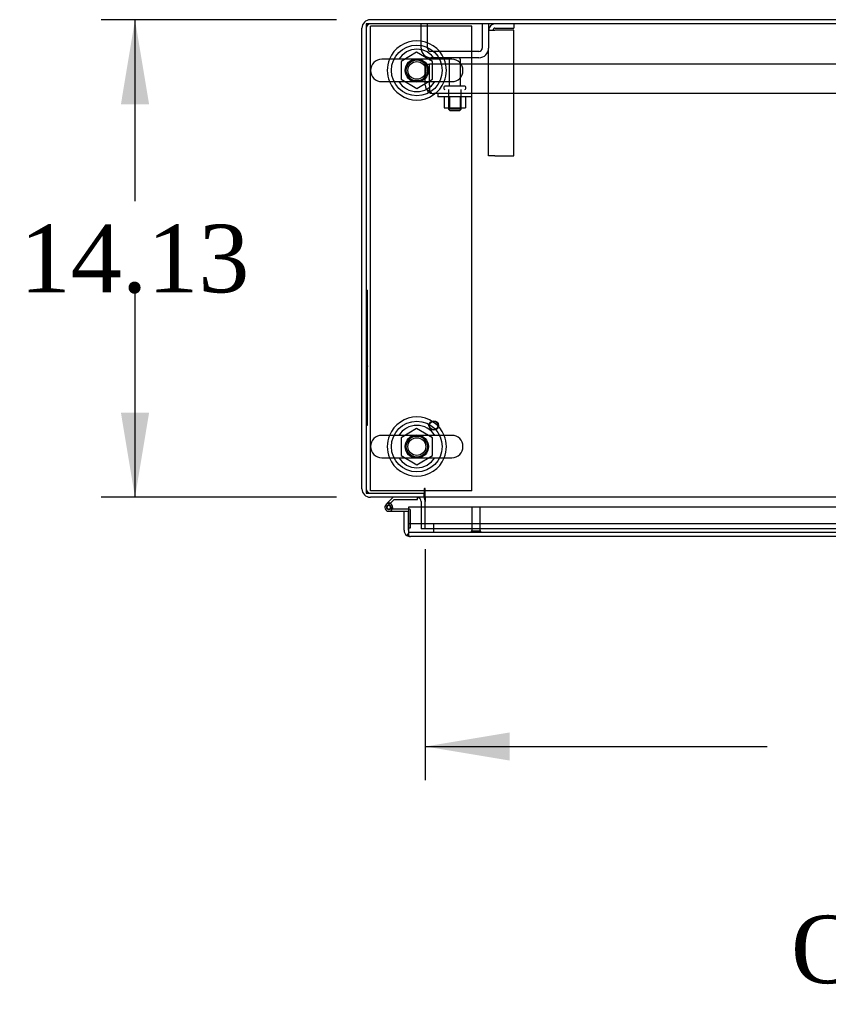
# Model space of a CAD drawing. Header units: inches. Extents: x 2 to 538, y -2 to 358.
# Tile 18 of 33: x 104 to 128, y 252 to 281. Entities that reach past the tile are written whole.
import ezdxf
from ezdxf.enums import TextEntityAlignment as Align
from ezdxf.lldxf.tags import DXFTag

# ---------------------------------------------------------------- set-up
doc = ezdxf.new("R2010")
doc.units = ezdxf.units.IN
doc.header["$MEASUREMENT"] = 0
for name, color, linetype in [('COM40147', 7, 'Continuous'), ('COM40430', 7, 'Continuous'), ('COM52826', 7, 'Continuous'), ('COM52834', 7, 'Continuous'), ('COM52848', 7, 'Continuous'), ('COM54578-80', 7, 'Continuous'), ('COM71126-3', 7, 'Continuous'), ('COM71128-1', 7, 'Continuous'), ('Default', 7, 'Continuous'), ('GSK11033', 7, 'Continuous'), ('NTS166105', 7, 'Continuous'), ('NTS166905', 7, 'Continuous'), ('QLB20205', 7, 'Continuous'), ('SCS00680', 7, 'Continuous'), ('STD21878', 7, 'Continuous'), ('STD26094', 7, 'Continuous'), ('WAF25059', 7, 'Continuous'), ('WAF25362', 7, 'Continuous'), ('WAM254785', 7, 'Continuous')]:
    doc.layers.add(name, color=color, linetype=linetype)
doc.styles.add('SEACAD_Times_New_Roman', font='times.ttf')
tags = doc.linetypes.add('HIDDEN2', pattern=[0.1875, 0.125, -0.0625]).pattern_tags.tags
tags[6:7] = [DXFTag(74, 4), DXFTag(75, 0), DXFTag(340, '0'), DXFTag(46, 0.0), DXFTag(50, 0.0), DXFTag(44, 0.0), DXFTag(45, 0.0)]
tags[4:5] = [DXFTag(74, 4), DXFTag(75, 0), DXFTag(340, '0'), DXFTag(46, 0.0), DXFTag(50, 0.0), DXFTag(44, 0.0), DXFTag(45, 0.0)]
doc.dimstyles.new('HAMMOND_(STH_-_540x360)', dxfattribs={"dimtxt": 2, "dimasz": 2.5, "dimexe": 1, "dimexo": 1, "dimgap": 0.5, "dimtad": 0, "dimtih": 1, "dimtoh": 1, "dimzin": 0, "dimdsep": 46, "dimtxsty": 'SEACAD_Times_New_Roman', "dimblk1": '_SE_FILLED', "dimblk2": '_SE_FILLED', "dimsah": 1, "dimcen": 1, "dimadec": 0, "dimazin": 0, "dimtfac": 0.8, "dimtofl": 0, "dimtmove": 0, "dimatfit": 3, "dimfxl": 1, "dimtolj": 1, "dimtzin": 0, "dimarcsym": 0})

# ---------------------------------------------------------------- blocks, each defined once
blk = doc.blocks.new('SE')
at = {"layer": 'COM40147', "color": 7, "linetype": 'HIDDEN2'}
for p, q in [((116.306, 279.831), (116.431, 279.831)), ((116.306, 279.206), (116.306, 279.831)), ((150.181, 279.831), (116.431, 279.831)), ((116.431, 279.206), (116.431, 279.831)), ((116.431, 279.206), (116.431, 279.831)), ((116.431, 279.079), (116.38, 279.028)), ((116.431, 279.206), (116.431, 279.206)), ((116.431, 279.206), (116.431, 279.079)), ((116.431, 279.206), (116.431, 279.028)), ((116.555, 278.956), (116.556, 278.956)), ((116.556, 278.956), (116.555, 278.956)), ((150.056, 278.956), (116.556, 278.956))]:
    blk.add_line(p, q, dxfattribs=at)
for start, end in [(180, 225.4399), (225.4399, 269.8781), (269.9564, 270)]:
    blk.add_arc((116.556, 279.206), 0.25, start, end, dxfattribs=at)
blk.add_open_spline([(116.431, 279.028), (116.452, 279.005), (116.472, 278.987), (116.514, 278.963), (116.535, 278.956), (116.555, 278.956)], degree=3, knots=[0, 0, 0, 0, 0.5, 0.5, 1, 1, 1, 1], dxfattribs=at)
at = {"layer": 'COM40430', "color": 7, "linetype": 'HIDDEN2'}
for p, q in [((118.931, 281.018), (118.931, 280.893)), ((118.181, 280.833), (118.366, 280.833)), ((118.366, 280.893), (118.931, 280.893)), ((118.931, 280.833), (118.366, 280.833)), ((118.931, 277.112), (118.931, 280.833)), ((118.181, 277.112), (118.181, 280.306)), ((118.366, 277.112), (118.181, 277.112)), ((118.366, 277.112), (118.931, 277.112))]:
    blk.add_line(p, q, dxfattribs=at)
for radius in [0.185, 0.06]:
    blk.add_arc((118.366, 280.833), radius, 90, 180, dxfattribs=at)
at = {"layer": 'COM52826', "color": 7, "linetype": 'Continuous'}
for p, q in [((115.681, 266.603), (115.806, 266.603)), ((115.681, 266.041), (115.681, 266.603)), ((151.431, 266.731), (115.806, 266.731)), ((115.806, 266.731), (115.806, 266.041)), ((115.806, 266.231), (115.806, 266.603)), ((115.806, 265.959), (115.756, 265.892)), ((115.806, 266.041), (115.806, 265.892)), ((115.806, 265.981), (115.806, 265.959)), ((115.865, 265.856), (115.866, 265.856)), ((151.371, 265.856), (115.866, 265.856)), ((115.866, 265.856), (115.866, 265.856)), ((115.866, 265.856), (115.866, 265.856))]:
    blk.add_line(p, q, dxfattribs=at)
at = {"layer": 'COM52826', "color": 7, "linetype": 'HIDDEN2'}
for q in [(115.806, 266.231), (115.806, 266.041), (115.806, 265.981)]:
    blk.add_line((115.806, 266.041), q, dxfattribs=at)
at = {"layer": 'COM52826', "color": 7, "linetype": 'Continuous'}
for start, end in [(180, 233.806), (233.806, 269.8792), (269.9411, 270)]:
    blk.add_arc((115.866, 266.041), 0.185, start, end, dxfattribs=at)
blk.add_open_spline([(115.806, 265.892), (115.816, 265.88), (115.826, 265.872), (115.841, 265.862), (115.846, 265.86), (115.856, 265.857), (115.861, 265.856), (115.866, 265.856)], degree=3, knots=[0, 0, 0, 0, 0.5, 0.5, 0.75, 0.75, 1, 1, 1, 1], dxfattribs=at)
at = {"layer": 'COM52834', "color": 7, "linetype": 'HIDDEN2'}
for p, q in [((117.681, 280.956), (114.681, 280.956)), ((114.681, 267.206), (114.681, 280.956)), ((117.681, 267.206), (117.681, 280.956)), ((116.276, 267.206), (114.681, 267.206)), ((117.681, 267.206), (116.306, 267.206))]:
    blk.add_line(p, q, dxfattribs=at)
at = {"layer": 'COM52834', "color": 7, "linetype": 'Continuous'}
blk.add_line((116.306, 267.206), (116.276, 267.206), dxfattribs=at)
at = {"layer": 'COM52848', "color": 7, "linetype": 'HIDDEN2'}
for p, q in [((116.181, 280.306), (116.181, 281.018)), ((116.369, 280.306), (116.369, 281.018)), ((117.993, 281.018), (117.993, 280.306)), ((118.181, 281.018), (118.181, 280.306)), ((117.893, 280.206), (116.469, 280.206)), ((117.893, 280.018), (116.469, 280.018))]:
    blk.add_line(p, q, dxfattribs=at)
for centre, radius, start, end in [((116.469, 280.306), 0.288, 180, 270), ((116.469, 280.306), 0.1, 180, 270), ((117.893, 280.306), 0.1, 270, 0), ((117.893, 280.306), 0.288, 270, 0)]:
    blk.add_arc(centre, radius, start, end, dxfattribs=at)
at = {"layer": 'COM54578-80', "color": 7, "linetype": 'Continuous'}
for p, q in [((115.191, 266.851), (115.147, 266.807)), ((115.358, 267.018), (115.191, 266.851)), ((115.238, 266.783), (115.213, 266.783)), ((115.26, 266.832), (115.274, 266.846)), ((115.274, 266.846), (115.384, 266.956)), ((115.384, 266.956), (116.078, 266.956)), ((116.078, 266.956), (116.078, 267.018)), ((115.163, 266.733), (115.163, 266.708)), ((115.213, 266.658), (115.238, 266.658)), ((115.226, 266.603), (115.681, 266.603)), ((115.806, 266.665), (115.265, 266.665)), ((115.288, 266.708), (115.288, 266.733)), ((115.288, 266.715), (115.342, 266.71))]:
    blk.add_line(p, q, dxfattribs=at)
at = {"layer": 'COM54578-80', "color": 7, "linetype": 'HIDDEN2'}
for p, q in [((115.189, 266.762), (115.26, 266.832)), ((115.265, 266.665), (115.226, 266.665)), ((115.28, 266.715), (115.288, 266.715)), ((115.343, 266.72), (115.281, 266.72)), ((115.843, 266.665), (115.806, 266.665)), ((115.868, 266.116), (115.868, 266.64)), ((115.806, 266.116), (115.868, 266.116))]:
    blk.add_line(p, q, dxfattribs=at)
at = {"layer": 'COM54578-80', "color": 7, "linetype": 'Continuous'}
for centre, radius, start, end in [((115.226, 266.72), 0.117, 354.7841, 270), ((115.213, 266.733), 0.05, 90, 180), ((115.226, 266.72), 0.135, 68.9858, 104.9706), ((115.238, 266.733), 0.05, 0, 90), ((115.213, 266.708), 0.05, 180, 270), ((115.238, 266.708), 0.05, 270, 0), ((115.226, 266.72), 0.117, 331.9602, 354.7841)]:
    blk.add_arc(centre, radius, start, end, dxfattribs=at)
at = {"layer": 'COM54578-80', "color": 7, "linetype": 'HIDDEN2'}
for centre, radius, start, end in [((115.226, 266.72), 0.055, 354.7841, 270), ((115.226, 266.72), 0.055, 270, 354.7841), ((115.226, 266.72), 0.117, 270, 331.9602), ((115.843, 266.64), 0.025, 0, 90)]:
    blk.add_arc(centre, radius, start, end, dxfattribs=at)
at = {"layer": 'COM71126-3', "color": 7, "linetype": 'Continuous'}
for p, q in [((151.181, 281.143), (114.681, 281.143)), ((114.431, 267.268), (114.431, 280.893)), ((116.276, 267.018), (116.276, 267.143)), ((116.276, 267.018), (114.681, 267.018)), ((116.181, 266.893), (116.181, 266.731))]:
    blk.add_line(p, q, dxfattribs=at)
at = {"layer": 'COM71126-3', "color": 7, "linetype": 'HIDDEN2'}
for p in [(116.181, 266.731), (116.306, 266.081)]:
    blk.add_line(p, (116.181, 266.081), dxfattribs=at)
at = {"layer": 'COM71126-3', "color": 7, "linetype": 'Continuous'}
for centre, radius, start, end in [((114.681, 280.893), 0.25, 90, 180), ((114.681, 267.268), 0.25, 180, 270), ((116.056, 266.893), 0.125, 0, 79.8631), ((116.056, 266.893), 0.25, 0, 30)]:
    blk.add_arc(centre, radius, start, end, dxfattribs=at)
at = {"layer": 'COM71126-3', "color": 7, "linetype": 'HIDDEN2'}
for centre, start, end in [((114.681, 280.893), 90, 180), ((114.681, 267.268), 180, 270), ((116.056, 266.893), 79.8631, 90)]:
    blk.add_arc(centre, 0.125, start, end, dxfattribs=at)
at = {"layer": 'COM71128-1', "color": 7, "linetype": 'Continuous'}
for p, q in [((226.306, 281.018), (114.556, 281.018)), ((114.556, 281.018), (114.556, 267.143)), ((114.556, 267.143), (116.276, 267.143)), ((116.276, 267.268), (116.276, 267.143)), ((116.306, 267.018), (116.306, 267.268)), ((224.556, 267.018), (116.306, 267.018)), ((116.306, 267.018), (116.306, 266.893)), ((116.306, 266.731), (116.306, 266.893))]:
    blk.add_line(p, q, dxfattribs=at)
at = {"layer": 'COM71128-1', "color": 7, "linetype": 'HIDDEN2'}
for p, q in [((116.306, 266.081), (116.306, 266.731)), ((150.931, 266.081), (116.306, 266.081))]:
    blk.add_line(p, q, dxfattribs=at)
for centre in [(116.056, 279.643), (116.056, 268.518)]:
    blk.add_circle(centre, 0.344, dxfattribs=at)
at = {"layer": 'COM71128-1', "color": 7, "linetype": 'Continuous'}
blk.add_arc((116.291, 267.268), 0.015, 0, 180, dxfattribs=at)
at = {"layer": 'GSK11033', "color": 7, "linetype": 'Continuous'}
for p, q in [((115.806, 266.231), (115.805, 266.231)), ((115.805, 266.231), (115.805, 265.981)), ((115.806, 265.981), (115.805, 265.981))]:
    blk.add_line(p, q, dxfattribs=at)
at = {"layer": 'GSK11033', "color": 7, "linetype": 'HIDDEN2'}
for p, q in [((151.431, 266.231), (115.806, 266.231)), ((116.556, 265.981), (116.556, 266.231)), ((115.806, 266.041), (115.806, 265.981)), ((151.431, 265.981), (115.806, 265.981))]:
    blk.add_line(p, q, dxfattribs=at)
at = {"layer": 'NTS166105', "color": 7, "linetype": 'HIDDEN2'}
for p, q in [((116.865, 278.86), (116.865, 278.54)), ((117.027, 278.86), (117.027, 278.54)), ((117.336, 278.86), (117.336, 278.54)), ((117.497, 278.86), (117.497, 278.54)), ((116.865, 278.54), (117.027, 278.54)), ((117.027, 278.54), (117.336, 278.54)), ((117.336, 278.54), (117.497, 278.54))]:
    blk.add_line(p, q, dxfattribs=at)
at = {"layer": 'NTS166905', "color": 7, "linetype": 'HIDDEN2'}
for p, q in [((116.051, 280.181), (115.591, 279.906)), ((116.521, 279.906), (116.051, 280.181)), ((115.591, 279.906), (115.591, 279.38)), ((116.521, 279.38), (116.521, 279.906)), ((115.591, 279.38), (116.056, 279.108)), ((116.056, 279.108), (116.521, 279.38)), ((116.051, 269.056), (115.591, 268.781)), ((115.591, 268.781), (115.591, 268.255)), ((116.521, 268.781), (116.051, 269.056)), ((116.521, 268.255), (116.521, 268.781)), ((115.591, 268.255), (116.056, 267.983)), ((116.056, 267.983), (116.521, 268.255))]:
    blk.add_line(p, q, dxfattribs=at)
for centre in [(116.056, 279.643), (116.056, 268.518)]:
    blk.add_circle(centre, 0.263, dxfattribs=at)
at = {"layer": 'QLB20205', "color": 7, "linetype": 'HIDDEN2'}
for p, q in [((114.586, 273.143), (114.556, 273.143)), ((114.586, 273.143), (114.586, 272.768)), ((114.586, 272.768), (114.586, 269.518)), ((114.603, 271.974), (114.586, 271.974)), ((114.603, 271.959), (114.586, 271.959)), ((114.601, 271.957), (114.586, 271.957)), ((114.601, 271.848), (114.586, 271.848)), ((114.601, 271.843), (114.586, 271.843)), ((114.586, 271.83), (114.603, 271.83)), ((114.601, 271.756), (114.586, 271.756)), ((114.601, 271.752), (114.586, 271.752)), ((114.601, 271.743), (114.586, 271.743)), ((114.601, 271.732), (114.586, 271.732)), ((114.601, 271.713), (114.586, 271.713)), ((114.601, 271.974), (114.601, 271.97)), ((114.601, 271.95), (114.601, 271.957)), ((114.601, 271.848), (114.601, 271.95)), ((114.601, 271.83), (114.601, 271.843)), ((114.601, 271.752), (114.601, 271.756)), ((114.601, 271.743), (114.601, 271.752)), ((114.601, 271.732), (114.601, 271.743)), ((114.601, 271.713), (114.601, 271.732)), ((114.601, 271.644), (114.601, 271.713)), ((114.601, 271.622), (114.586, 271.622)), ((114.601, 271.539), (114.586, 271.539)), ((114.603, 271.539), (114.586, 271.539)), ((114.601, 271.519), (114.586, 271.519)), ((114.601, 271.439), (114.586, 271.439)), ((114.586, 271.405), (114.603, 271.405)), ((114.601, 271.622), (114.601, 271.644)), ((114.601, 271.519), (114.601, 271.539)), ((114.601, 271.439), (114.601, 271.519)), ((114.601, 271.405), (114.601, 271.439)), ((114.601, 271.398), (114.586, 271.398)), ((114.601, 271.328), (114.586, 271.328)), ((114.601, 271.324), (114.586, 271.324)), ((114.601, 271.315), (114.586, 271.315)), ((114.601, 271.304), (114.586, 271.304)), ((114.601, 271.285), (114.586, 271.285)), ((114.601, 271.194), (114.586, 271.194)), ((114.601, 271.111), (114.586, 271.111)), ((114.603, 271.111), (114.586, 271.111)), ((114.601, 271.324), (114.601, 271.328)), ((114.601, 271.315), (114.601, 271.324)), ((114.601, 271.304), (114.601, 271.315)), ((114.601, 271.285), (114.601, 271.304)), ((114.601, 271.216), (114.601, 271.285)), ((114.601, 271.194), (114.601, 271.216)), ((114.601, 271.091), (114.601, 271.111)), ((114.601, 271.091), (114.586, 271.091)), ((114.601, 271.011), (114.586, 271.011)), ((114.586, 270.977), (114.603, 270.977)), ((114.601, 270.97), (114.586, 270.97)), ((114.603, 270.92), (114.586, 270.92)), ((114.601, 270.909), (114.586, 270.909)), ((114.603, 270.904), (114.586, 270.904)), ((114.601, 270.887), (114.586, 270.887)), ((114.601, 271.011), (114.601, 271.091)), ((114.601, 270.977), (114.601, 271.011)), ((114.601, 270.909), (114.601, 270.92)), ((114.601, 270.904), (114.601, 270.887)), ((114.601, 270.843), (114.601, 270.887)), ((114.601, 270.751), (114.601, 270.843)), ((114.601, 270.743), (114.586, 270.743)), ((114.586, 270.741), (114.603, 270.741)), ((114.601, 270.706), (114.586, 270.706)), ((114.601, 270.691), (114.586, 270.691)), ((114.603, 270.638), (114.586, 270.638)), ((114.601, 270.636), (114.586, 270.636)), ((114.601, 270.537), (114.586, 270.537)), ((114.586, 270.534), (114.603, 270.534)), ((114.601, 270.743), (114.601, 270.751)), ((114.601, 270.691), (114.601, 270.706)), ((114.601, 270.641), (114.601, 270.691)), ((114.601, 270.629), (114.601, 270.636)), ((114.601, 270.544), (114.601, 270.629)), ((114.601, 270.537), (114.601, 270.544)), ((114.603, 270.495), (114.586, 270.495)), ((114.603, 270.494), (114.586, 270.494)), ((114.601, 270.468), (114.586, 270.468)), ((114.601, 270.343), (114.586, 270.343)), ((114.586, 270.316), (114.603, 270.316)), ((114.601, 270.468), (114.601, 270.495)), ((114.601, 270.343), (114.601, 270.468)), ((114.601, 270.316), (114.601, 270.343)), ((114.586, 269.518), (114.586, 269.143)), ((114.586, 269.143), (114.556, 269.143))]:
    blk.add_line(p, q, dxfattribs=at)
at = {"layer": 'SCS00680', "color": 7, "linetype": 'Continuous'}
for p, q in [((117.091, 279.975), (115.02, 279.975)), ((115.02, 279.312), (117.091, 279.312)), ((117.091, 268.85), (115.02, 268.85)), ((115.02, 268.187), (117.091, 268.187))]:
    blk.add_line(p, q, dxfattribs=at)
for centre, radius, start, end in [((116.056, 279.643), 0.625, 32.0055, 147.9945), ((115.02, 279.643), 0.331, 90, 270), ((117.091, 279.643), 0.331, 270, 90), ((116.056, 279.643), 0.625, 212.0055, 327.9945), ((116.056, 268.518), 0.625, 32.0055, 147.9945), ((115.02, 268.518), 0.331, 90, 270), ((117.091, 268.518), 0.331, 270, 90), ((116.056, 268.518), 0.625, 212.0055, 327.9945)]:
    blk.add_arc(centre, radius, start, end, dxfattribs=at)
at = {"layer": 'STD21878', "color": 7, "linetype": 'HIDDEN2'}
for p, q in [((117.681, 266.731), (117.681, 266.013)), ((117.931, 266.013), (117.931, 266.731)), ((117.946, 266.013), (117.665, 266.013)), ((117.665, 266.013), (117.665, 265.981)), ((117.946, 265.981), (117.946, 266.013))]:
    blk.add_line(p, q, dxfattribs=at)
for radius in [0.141, 0.125]:
    blk.add_circle((116.556, 269.143), radius, dxfattribs=at)
at = {"layer": 'STD26094', "color": 7, "linetype": 'HIDDEN2'}
for p, q in [((117.016, 279.958), (117.016, 279.181)), ((117.346, 279.181), (117.346, 279.958)), ((116.856, 279.151), (116.856, 279.111)), ((117.476, 279.181), (116.886, 279.181)), ((116.993, 279.081), (116.993, 278.494)), ((117.368, 278.494), (117.368, 279.081)), ((117.506, 279.111), (117.506, 279.151)), ((117.368, 278.494), (116.993, 278.494)), ((116.993, 278.494), (117.031, 278.456)), ((117.031, 278.456), (117.331, 278.456)), ((117.331, 278.456), (117.368, 278.494))]:
    blk.add_line(p, q, dxfattribs=at)
for centre, radius, start, end in [((117.076, 279.958), 0.06, 90, 180), ((117.286, 279.958), 0.06, 0, 90), ((116.886, 279.151), 0.03, 90, 180), ((116.886, 279.111), 0.03, 180, 270), ((117.476, 279.151), 0.03, 0, 90), ((117.476, 279.111), 0.03, 270, 0)]:
    blk.add_arc(centre, radius, start, end, dxfattribs=at)
at = {"layer": 'WAF25059', "color": 7, "linetype": 'HIDDEN2'}
for p in [(116.681, 278.956), (117.681, 278.86)]:
    blk.add_line(p, (116.681, 278.86), dxfattribs=at)
at = {"layer": 'WAF25362', "color": 7, "linetype": 'HIDDEN2'}
for centre in [(116.056, 279.643), (116.056, 268.518)]:
    blk.add_circle(centre, 0.344, dxfattribs=at)
at = {"layer": 'WAF25362', "color": 7, "linetype": 'Continuous'}
for centre, start, end in [((116.056, 279.643), 22.2452, 157.7548), ((116.056, 279.643), 202.2452, 337.7548), ((116.056, 268.518), 22.2452, 157.7548), ((116.056, 268.518), 202.2452, 337.7548)]:
    blk.add_arc(centre, 0.875, start, end, dxfattribs=at)
at = {"layer": 'WAF25362', "color": 7, "linetype": 'HIDDEN2'}
for centre, start, end in [((116.056, 279.643), 157.7548, 202.2452), ((116.056, 279.643), 0, 22.2452), ((116.056, 279.643), 337.7548, 0), ((116.056, 268.518), 157.7548, 202.2452), ((116.056, 268.518), 0, 22.2452), ((116.056, 268.518), 337.7548, 0)]:
    blk.add_arc(centre, 0.875, start, end, dxfattribs=at)
at = {"layer": 'WAM254785', "color": 7, "linetype": 'HIDDEN2'}
for centre, radius in [((116.056, 279.643), 0.75), ((116.056, 279.643), 0.312), ((116.056, 268.518), 0.75), ((116.056, 268.518), 0.312)]:
    blk.add_circle(centre, radius, dxfattribs=at)
blk = doc.blocks.new('DMBLK3394')
at = {"layer": 'Default', "linetype": 'Continuous'}
for points in [[(118.806, 259.231), (118.806, 260.064), (116.306, 259.648)], [(148.431, 259.231), (150.931, 259.648), (148.431, 260.064)]]:
    blk.add_hatch(color=7, dxfattribs=at).paths.add_polyline_path(points)
at = {"layer": 'Default', "color": 7, "linetype": 'Continuous'}
for p, q in [((116.306, 265.487), (116.306, 258.648)), ((150.931, 265.081), (150.931, 258.648)), ((116.306, 259.648), (126.425, 259.648)), ((140.811, 259.648), (150.931, 259.648))]:
    blk.add_line(p, q, dxfattribs=at)
at = {"layer": 'Default', "color": 7, "linetype": 'Continuous', "style": 'SEACAD_Times_New_Roman'}
for s, p in [('34.63', (130.206, 260.648)), ('DOOR', (129.424, 257.648)), ('OPENING', (127.125, 254.648))]:
    blk.add_text(s, height=2, dxfattribs=at).set_placement(p, align=Align.TOP_LEFT)
blk = doc.blocks.new('_SE_FILLED')
at = {"color": 0}
blk.add_line((0, 0), (-1, 0), dxfattribs=at)
blk.add_solid([(0, 0), (-1, -0.1665), (-1, 0.1665), (0, 0)], dxfattribs=at)
blk = doc.blocks.new('DMBLK3421')
at = {"layer": 'Default', "linetype": 'Continuous'}
for points in [[(107.301, 278.643), (108.134, 278.643), (107.717, 281.143)], [(107.301, 269.518), (107.717, 267.018), (108.134, 269.518)]]:
    blk.add_hatch(color=7, dxfattribs=at).paths.add_polyline_path(points)
at = {"layer": 'Default', "color": 7, "linetype": 'Continuous'}
for p, q in [((113.681, 281.143), (106.717, 281.143)), ((107.717, 281.143), (107.717, 275.781)), ((107.717, 273.081), (107.717, 267.018)), ((113.681, 267.018), (106.717, 267.018))]:
    blk.add_line(p, q, dxfattribs=at)
at = {"layer": 'Default', "color": 7, "linetype": 'Continuous', "style": 'SEACAD_Times_New_Roman'}
blk.add_text('14.13', height=2, dxfattribs=at).set_placement((104.305, 275.081), align=Align.TOP_LEFT)

msp = doc.modelspace()

# ---------------------------------------------------------------- block references
at = {"layer": 'Default'}
msp.add_blockref('SE', (0, 0), dxfattribs=at)

# ---------------------------------------------------------------- dimensions: what is measured, and where the dimension line sits
at = {"layer": 'Default', "color": 7, "linetype": 'Continuous'}
dim = msp.add_linear_dim(base=(107.717420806, 281.14329528), p1=(114.680721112, 281.14329528), p2=(114.680721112, 267.01829528), angle=270, text='\\A1;<>', dimstyle='HAMMOND_(STH_-_540x360)', dxfattribs=at)
dim.commit()
dim.dimension.update_dxf_attribs({"geometry": 'DMBLK3421', "text_midpoint": (107.717420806, 274.08079548), "dimtype": 161})
dim = msp.add_linear_dim(base=(150.930721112, 259.647820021), p1=(116.305721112, 266.48704528), p2=(150.930721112, 266.08079528), text='\\A1;<>\\PDOOR\\XOPENING', dimstyle='HAMMOND_(STH_-_540x360)', dxfattribs=at)
dim.commit()
dim.dimension.update_dxf_attribs({"geometry": 'DMBLK3394', "text_midpoint": (133.618221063, 259.647820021), "dimtype": 160})

doc.saveas('drawing.dxf')
